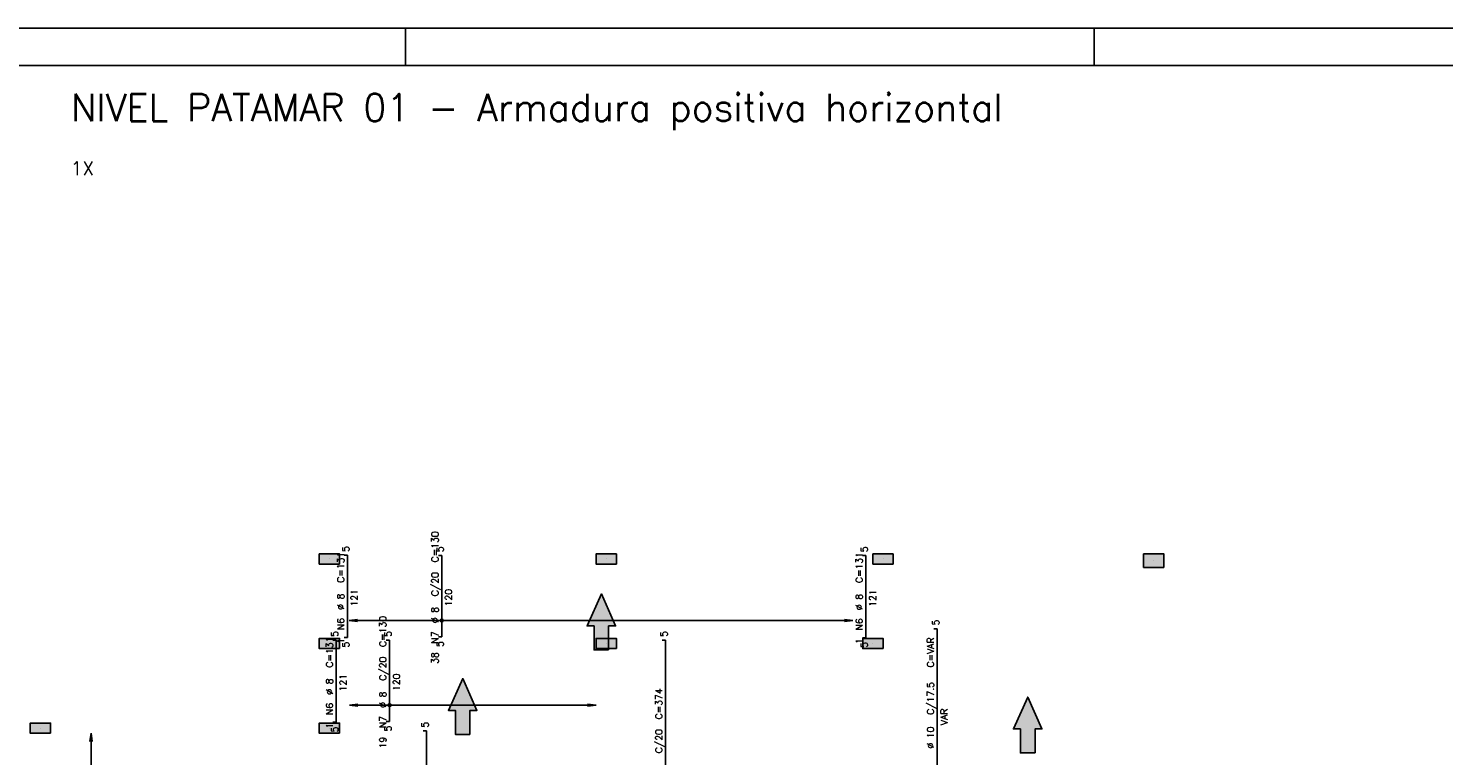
# Model space of a CAD drawing. Extents: x 0 to 119, y 0 to 84.
# Tile 10 of 14: x 53 to 91, y 65 to 84. Entities that reach past the tile are written whole.
import ezdxf

# ---------------------------------------------------------------- set-up
doc = ezdxf.new("R2010")
doc.units = 0
doc.header["$MEASUREMENT"] = 0
for name, color, linetype in [('1', 1, 'CONTINUOUS'), ('2', 2, 'CONTINUOUS'), ('6', 6, 'CONTINUOUS'), ('7', 7, 'CONTINUOUS'), ('8', 8, 'CONTINUOUS'), ('9', 9, 'CONTINUOUS')]:
    doc.layers.add(name, color=color, linetype=linetype)
doc.styles.get("Standard").update_dxf_attribs({"font": 'ROMANS.SHX'})

msp = doc.modelspace()

# ---------------------------------------------------------------- linework, layer by layer
at = {"layer": '1', "linetype": 'Continuous'}
for p, q in [((0, 84.099998), (118.900002, 84.099998)), ((63.400002, 83.099998), (63.400002, 84.099998)), ((81.900002, 83.099998), (81.900002, 84.099998)), ((61.353396, 69.835175), (61.353396, 69.835175)), ((68.78976, 69.835175), (68.78976, 69.835175)), ((76.226124, 69.835175), (76.226124, 69.835175)), ((83.498851, 69.78972), (83.498851, 69.78972)), ((61.353396, 67.562447), (61.353396, 67.562447)), ((68.78976, 67.562447), (68.78976, 67.562447)), ((75.953396, 67.562447), (75.953396, 67.562447)), ((53.58976, 65.28972), (53.58976, 65.28972)), ((61.353396, 65.28972), (61.353396, 65.28972))]:
    msp.add_line(p, q, dxfattribs=at)
at = {"layer": '2', "linetype": 'Continuous'}
for p, q in [((61.887541, 68.180629), (62.112869, 68.210294)), ((75.419252, 68.180629), (61.887541, 68.180629)), ((61.887541, 68.180629), (62.112869, 68.150964)), ((61.887541, 68.180629), (61.887541, 68.180629)), ((75.419252, 68.180629), (75.193924, 68.210294)), ((75.419252, 68.180629), (75.193924, 68.150964)), ((75.419252, 68.180629), (75.419252, 68.180629)), ((61.89067, 65.907902), (62.115998, 65.937567)), ((68.517033, 65.907902), (61.89067, 65.907902)), ((61.89067, 65.907902), (62.115998, 65.878237)), ((61.89067, 65.907902), (61.89067, 65.907902)), ((68.517033, 65.907902), (68.291704, 65.937567)), ((68.517033, 65.907902), (68.291704, 65.878237)), ((68.517033, 65.907902), (68.517033, 65.907902)), ((54.951576, 65.153356), (54.921911, 64.928028)), ((54.951576, 49.78972), (54.951576, 65.153356)), ((54.951576, 65.153356), (54.981241, 64.928028)), ((54.951576, 65.153356), (54.951576, 65.153356))]:
    msp.add_line(p, q, dxfattribs=at)
for points in [[(61.626124, 69.698811), (61.626124, 69.971538), (61.080669, 69.971538), (61.080669, 69.698811), (61.626124, 69.698811)], [(69.062487, 69.698811), (69.062487, 69.971538), (68.517033, 69.971538), (68.517033, 69.698811), (69.062487, 69.698811)], [(76.498851, 69.698811), (76.498851, 69.971538), (75.953396, 69.971538), (75.953396, 69.698811), (76.498851, 69.698811)], [(83.771578, 69.607902), (83.771578, 69.971538), (83.226124, 69.971538), (83.226124, 69.607902), (83.771578, 69.607902)], [(61.626124, 67.426084), (61.626124, 67.698811), (61.080669, 67.698811), (61.080669, 67.426084), (61.626124, 67.426084)], [(69.062487, 67.426084), (69.062487, 67.698811), (68.517033, 67.698811), (68.517033, 67.426084), (69.062487, 67.426084)], [(76.226124, 67.426084), (76.226124, 67.698811), (75.680669, 67.698811), (75.680669, 67.426084), (76.226124, 67.426084)], [(53.862487, 65.153356), (53.862487, 65.426084), (53.317033, 65.426084), (53.317033, 65.153356), (53.862487, 65.153356)], [(61.626124, 65.153356), (61.626124, 65.426084), (61.080669, 65.426084), (61.080669, 65.153356), (61.626124, 65.153356)]]:
    msp.add_lwpolyline(points, dxfattribs=at)
for centre, radius in [((64.372952, 68.180629), 0.037841), ((64.372952, 68.180629), 0.018864), ((62.972485, 65.907902), 0.037841), ((62.972485, 65.907902), 0.018864)]:
    msp.add_circle(centre, radius, dxfattribs=at)
at = {"layer": '6', "linetype": 'Continuous'}
for p, q in [((61.84015, 69.934399), (61.749241, 69.934399)), ((61.84015, 67.728911), (61.84015, 69.934399)), ((64.372952, 69.926084), (64.282043, 69.926084)), ((64.372952, 67.744265), (64.372952, 69.926084)), ((75.768079, 69.926084), (75.677169, 69.926084)), ((75.768079, 67.720596), (75.768079, 69.926084)), ((61.749241, 67.728911), (61.84015, 67.728911)), ((64.282043, 67.744265), (64.372952, 67.744265)), ((75.677169, 67.720596), (75.768079, 67.720596)), ((77.68541, 67.958478), (77.594501, 67.958478)), ((77.68541, 63.335175), (77.68541, 67.958478)), ((61.539762, 67.653357), (61.448853, 67.653357)), ((61.539762, 65.44813), (61.539762, 67.653357)), ((62.972485, 67.653356), (62.881576, 67.653356)), ((62.972485, 65.471538), (62.972485, 67.653356)), ((70.387031, 67.653357), (70.296122, 67.653357)), ((70.387031, 61.03039), (70.387031, 67.653357)), ((61.448853, 65.44813), (61.539762, 65.44813)), ((62.881576, 65.471538), (62.972485, 65.471538)), ((63.966539, 65.212209), (63.87563, 65.212209)), ((63.966539, 58.54905), (63.966539, 65.212209))]:
    msp.add_line(p, q, dxfattribs=at)
for points in [[(68.855507, 67.391532), (68.855507, 68.038743), (69.042604, 68.038743), (68.659799, 68.894432), (68.276994, 68.038743), (68.464092, 68.038743), (68.464092, 67.391532), (68.855507, 67.391532)], [(65.130922, 65.119781), (65.130922, 65.766993), (65.31802, 65.766993), (64.935215, 66.622682), (64.55241, 65.766993), (64.739507, 65.766993), (64.739507, 65.119781), (65.130922, 65.119781)], [(80.30971, 64.621296), (80.30971, 65.268508), (80.496807, 65.268508), (80.114002, 66.124197), (79.731197, 65.268508), (79.918295, 65.268508), (79.918295, 64.621296), (80.30971, 64.621296)]]:
    msp.add_lwpolyline(points, dxfattribs=at)
at = {"layer": '8', "linetype": 'Continuous'}
msp.add_line((2.5, 83.099998), (117.900002, 83.099998), dxfattribs=at)
at = {"layer": '9', "linetype": 'Continuous'}
for points in [[(61.626124, 69.698811), (61.626124, 69.971538), (61.080669, 69.971538)], [(61.626124, 69.698811), (61.080669, 69.971538), (61.080669, 69.698811)], [(69.062487, 69.698811), (69.062487, 69.971538), (68.517033, 69.971538)], [(69.062487, 69.698811), (68.517033, 69.971538), (68.517033, 69.698811)], [(76.498851, 69.698811), (76.498851, 69.971538), (75.953396, 69.971538)], [(76.498851, 69.698811), (75.953396, 69.971538), (75.953396, 69.698811)], [(83.771578, 69.607902), (83.771578, 69.971538), (83.226124, 69.971538)], [(83.771578, 69.607902), (83.226124, 69.971538), (83.226124, 69.607902)], [(61.626124, 69.698811), (61.080669, 69.698811), (61.626124, 69.698811)], [(69.062487, 69.698811), (68.517033, 69.698811), (69.062487, 69.698811)], [(76.498851, 69.698811), (75.953396, 69.698811), (76.498851, 69.698811)], [(83.771578, 69.607902), (83.226124, 69.607902), (83.771578, 69.607902)], [(68.659799, 68.894432), (68.276994, 68.038743), (68.464092, 68.038743)], [(68.659799, 68.894432), (68.464092, 68.038743), (68.855507, 67.391532)], [(68.659799, 68.894432), (68.855507, 67.391532), (68.855507, 68.038743)], [(68.659799, 68.894432), (68.855507, 68.038743), (69.042604, 68.038743)], [(61.626124, 67.426084), (61.626124, 67.698811), (61.080669, 67.698811)], [(61.626124, 67.426084), (61.080669, 67.698811), (61.080669, 67.426084)], [(68.855507, 67.391532), (68.464092, 68.038743), (68.464092, 67.391532)], [(69.062487, 67.426084), (69.062487, 67.698811), (68.517033, 67.698811)], [(69.062487, 67.426084), (68.517033, 67.698811), (68.517033, 67.426084)], [(76.226124, 67.426084), (76.226124, 67.698811), (75.680669, 67.698811)], [(76.226124, 67.426084), (75.680669, 67.698811), (75.680669, 67.426084)], [(61.626124, 67.426084), (61.080669, 67.426084), (61.626124, 67.426084)], [(69.062487, 67.426084), (68.517033, 67.426084), (69.062487, 67.426084)], [(76.226124, 67.426084), (75.680669, 67.426084), (76.226124, 67.426084)], [(64.935215, 66.622682), (64.55241, 65.766993), (64.739507, 65.766993)], [(64.935215, 66.622682), (64.739507, 65.766993), (65.130922, 65.119781)], [(64.935215, 66.622682), (65.130922, 65.119781), (65.130922, 65.766993)], [(64.935215, 66.622682), (65.130922, 65.766993), (65.31802, 65.766993)], [(80.114002, 66.124197), (79.731197, 65.268508), (79.918295, 65.268508)], [(80.114002, 66.124197), (79.918295, 65.268508), (80.30971, 64.621296)], [(80.114002, 66.124197), (80.30971, 64.621296), (80.30971, 65.268508)], [(80.114002, 66.124197), (80.30971, 65.268508), (80.496807, 65.268508)], [(53.862487, 65.153356), (53.862487, 65.426084), (53.317033, 65.426084)], [(53.862487, 65.153356), (53.317033, 65.426084), (53.317033, 65.153356)], [(61.626124, 65.153356), (61.626124, 65.426084), (61.080669, 65.426084)], [(61.626124, 65.153356), (61.080669, 65.426084), (61.080669, 65.153356)], [(65.130922, 65.119781), (64.739507, 65.766993), (64.739507, 65.119781)], [(53.862487, 65.153356), (53.317033, 65.153356), (53.862487, 65.153356)], [(61.626124, 65.153356), (61.080669, 65.153356), (61.626124, 65.153356)], [(80.30971, 64.621296), (79.918295, 65.268508), (79.918295, 64.621296)]]:
    msp.add_solid(points, dxfattribs=at)

# ---------------------------------------------------------------- texts
at = {"layer": '1', "linetype": 'Continuous'}
msp.add_text('1X', height=0.363636, dxfattribs=at).set_placement((54.407942, 80.153356))
at = {"layer": '2', "linetype": 'Continuous'}
for s, p in [('C=130', (64.282043, 69.744265)), ('5', (61.885604, 70.025308)), ('5', (64.418407, 70.016993)), ('5', (75.813533, 70.016993)), ('C=131', (61.749241, 69.195291)), ('C=131', (75.677169, 69.186976)), ('C/20', (64.282043, 68.835175)), ('%%c 8', (61.749241, 68.468019)), ('121', (62.112877, 68.558928)), ('120', (64.64568, 68.562447)), ('%%c 8', (75.677169, 68.459704)), ('121', (76.040806, 68.550613)), ('%%c 8', (64.282043, 68.107902)), ('N6', (61.749241, 67.922564)), ('C=130', (62.881576, 67.471538)), ('N6', (75.677169, 67.914249)), ('5', (77.730864, 68.049387)), ('5', (61.585216, 67.744266)), ('5', (63.01794, 67.744265)), ('N7', (64.282043, 67.562447)), ('5', (70.432485, 67.744266)), ('C=131', (61.448853, 66.91438)), ('1', (61.749241, 67.558928)), ('5', (61.885604, 67.456184)), ('5', (64.418407, 67.471538)), ('1', (75.677169, 67.550613)), ('5', (75.813533, 67.447869)), ('C=VAR', (77.594501, 66.919554)), ('C/20', (62.881576, 66.562447)), ('38', (64.282043, 67.016993)), ('%%c 8', (61.448853, 66.187107)), ('121', (61.812489, 66.278016)), ('120', (63.245213, 66.28972)), ('%%c 8', (62.881576, 65.835175)), ('C=374', (70.296122, 65.523692)), ('C/17.5', (77.594501, 65.646826)), ('N6', (61.448853, 65.641652)), ('VAR', (77.958137, 65.374099)), ('1', (61.448853, 65.278016)), ('N7', (62.881576, 65.28972)), ('5', (64.011993, 65.303118)), ('5', (61.585216, 65.175402)), ('5', (63.01794, 65.198811)), ('C/20', (70.296122, 64.614601)), ('%%c 10', (77.594501, 64.737735)), ('19', (62.881576, 64.744265))]:
    msp.add_text(s, height=0.181818, rotation=90, dxfattribs=at).set_placement(p)
at = {"layer": '7', "linetype": 'Continuous'}
msp.add_text('NIVEL PATAMAR 01 - Armadura positiva horizontal', height=0.727273, dxfattribs=at).set_placement((54.407942, 81.607902))

doc.saveas('drawing.dxf')
